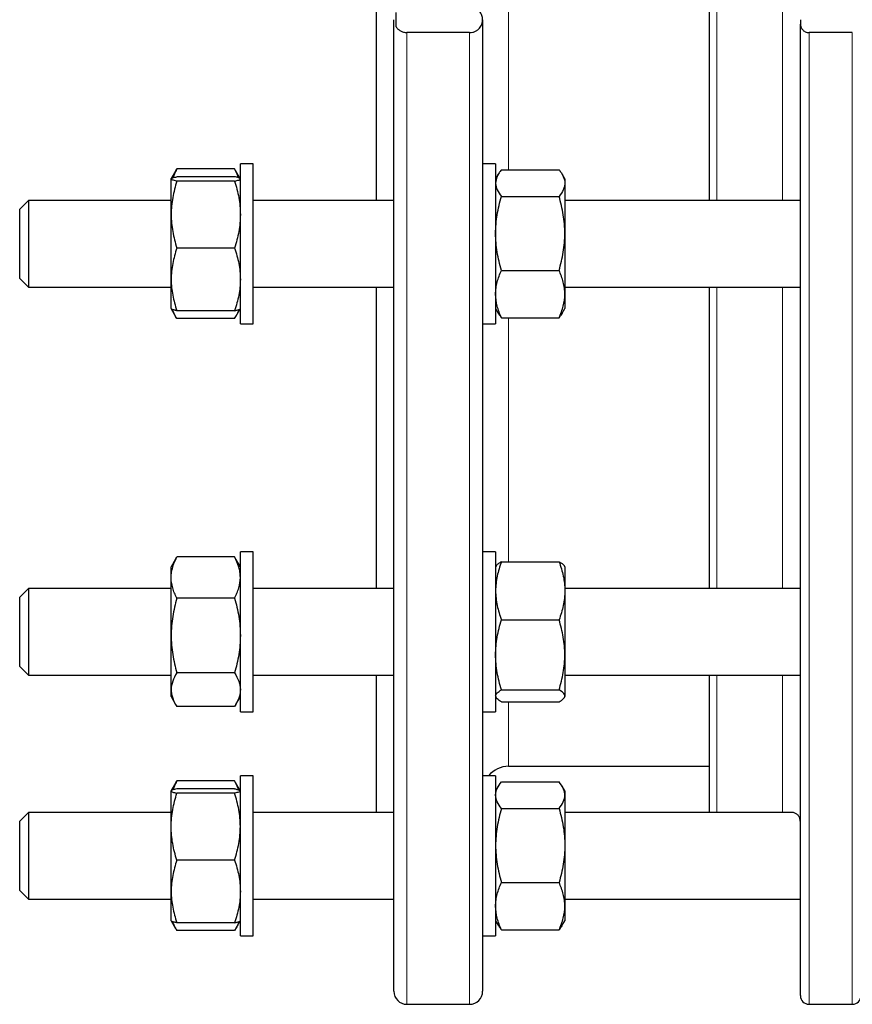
# Model space of a CAD drawing. Header units: millimetres. Extents: x 108 to 1084, y 38 to 949.
# Tile 6 of 9: x 724 to 916, y 480 to 707. Entities that reach past the tile are written whole.
import ezdxf

# ---------------------------------------------------------------- set-up
doc = ezdxf.new("R2010")
doc.units = ezdxf.units.MM

msp = doc.modelspace()

# ---------------------------------------------------------------- linework, layer by layer
at = {"color": 7, "linetype": 'Continuous', "lineweight": 25}
for p, q in [((806.07, 665.24), (806.07, 748.77)), ((883.01, 665.24), (883.01, 748.77)), ((810.57, 705.35), (810.57, 708.66)), ((810.07, 482.51), (810.07, 707.01)), ((830.57, 707.01), (830.57, 482.51)), ((904.01, 707.01), (904.01, 706.01)), ((904.01, 481.51), (904.01, 706.01)), ((827.57, 704.03), (813.07, 704.03)), ((916.01, 704.03), (906.01, 704.03)), ((777.57, 673.74), (774.57, 673.74)), ((774.57, 638.42), (774.57, 673.74)), ((777.57, 638.42), (777.57, 673.74)), ((833.57, 673.74), (830.57, 673.74)), ((833.57, 673.74), (833.57, 636.74)), ((759.61, 672.04), (758.59, 670.28)), ((759.61, 672.03), (759.91, 672.53)), ((773.23, 672.53), (759.91, 672.53)), ((773.53, 672.03), (773.23, 672.53)), ((774.55, 670.28), (773.54, 672.04)), ((834.18, 671.3), (833.57, 670.24)), ((834.91, 672.34), (848.23, 672.34)), ((849.57, 670.24), (848.96, 671.3)), ((758.59, 670.27), (758.57, 670.24)), ((758.57, 670.22), (758.57, 670.24)), ((758.57, 661.98), (758.57, 670.22)), ((773.23, 670.72), (759.91, 670.72)), ((773.23, 669.72), (759.91, 669.72)), ((774.57, 670.24), (774.56, 670.27)), ((849.57, 670.24), (849.57, 669.26)), ((849.57, 669.26), (849.57, 657.63)), ((725.57, 665.24), (723.57, 663.24)), ((758.57, 665.24), (725.57, 665.24)), ((725.57, 665.24), (725.57, 645.24)), ((810.07, 665.24), (777.57, 665.24)), ((834.91, 666.18), (848.23, 666.18)), ((904.01, 665.24), (849.57, 665.24)), ((723.57, 647.24), (723.57, 663.24)), ((758.57, 647.01), (758.57, 661.98)), ((849.57, 657.63), (849.57, 643.61)), ((773.23, 654.24), (759.91, 654.24)), ((834.91, 649.08), (848.23, 649.08)), ((723.57, 647.24), (725.57, 645.24)), ((758.57, 640.24), (758.57, 647.01)), ((725.57, 645.24), (758.57, 645.24)), ((777.57, 645.24), (810.07, 645.24)), ((806.07, 575.59), (806.07, 645.24)), ((849.57, 645.24), (904.01, 645.24)), ((883.01, 575.59), (883.01, 645.24)), ((849.57, 643.61), (849.57, 640.24)), ((758.57, 640.24), (758.59, 640.21)), ((758.59, 640.21), (759.6, 638.45)), ((773.23, 639.77), (759.91, 639.77)), ((773.54, 638.45), (774.55, 640.21)), ((774.55, 640.21), (774.57, 640.24)), ((833.57, 640.24), (834.18, 639.19)), ((848.96, 639.19), (849.57, 640.24)), ((773.23, 637.95), (759.91, 637.95)), ((774.57, 636.74), (774.57, 638.42)), ((777.57, 636.74), (777.57, 638.42)), ((834.91, 638.14), (848.23, 638.14)), ((774.57, 636.74), (777.57, 636.74)), ((830.57, 636.74), (833.57, 636.74)), ((759.62, 582.37), (759.91, 582.88)), ((773.23, 582.88), (759.91, 582.88)), ((773.53, 582.37), (773.23, 582.88)), ((777.57, 584.09), (774.57, 584.09)), ((774.57, 547.09), (774.57, 584.09)), ((777.57, 547.09), (777.57, 584.09)), ((833.57, 584.09), (830.57, 584.09)), ((833.57, 584.09), (833.57, 547.09)), ((759.61, 582.38), (758.57, 580.59)), ((758.57, 578.12), (758.57, 580.59)), ((774.57, 580.59), (773.54, 582.38)), ((833.69, 580.78), (833.57, 580.59)), ((834.91, 581.77), (848.23, 581.77)), ((849.57, 580.59), (849.46, 580.78)), ((849.57, 580.59), (849.57, 575.05)), ((758.57, 564.72), (758.57, 578.12)), ((725.57, 575.59), (723.57, 573.59)), ((758.57, 575.59), (725.57, 575.59)), ((725.57, 575.59), (725.57, 555.59)), ((810.07, 575.59), (777.57, 575.59)), ((903.87, 575.59), (849.57, 575.59)), ((723.57, 557.59), (723.57, 573.59)), ((773.23, 573.37), (759.91, 573.37)), ((849.57, 575.05), (849.57, 560.25)), ((834.91, 568.34), (848.23, 568.34)), ((758.57, 552.18), (758.57, 564.72)), ((849.57, 560.25), (849.57, 550.78)), ((723.57, 557.59), (725.57, 555.59)), ((725.57, 555.59), (758.57, 555.59)), ((773.23, 556.07), (759.91, 556.07)), ((777.57, 555.59), (810.07, 555.59)), ((806.07, 523.82), (806.07, 555.59)), ((849.57, 555.59), (904.01, 555.59)), ((883.01, 523.82), (883.01, 555.59)), ((758.57, 550.59), (758.57, 552.18)), ((758.57, 550.59), (759.61, 548.79)), ((773.54, 548.79), (774.57, 550.59)), ((833.57, 550.59), (833.69, 550.39)), ((834.91, 552.15), (848.23, 552.15)), ((849.46, 550.39), (849.57, 550.59)), ((849.57, 550.78), (849.57, 550.59)), ((773.23, 548.29), (759.91, 548.29)), ((834.91, 549.4), (848.23, 549.4)), ((774.57, 547.09), (777.57, 547.09)), ((830.57, 547.09), (833.57, 547.09)), ((836.57, 534.51), (883.01, 534.51)), ((759.61, 530.62), (758.6, 528.87)), ((759.62, 530.61), (759.91, 531.11)), ((773.23, 531.11), (759.91, 531.11)), ((773.53, 530.61), (773.23, 531.11)), ((774.54, 528.87), (773.54, 530.62)), ((777.57, 532.32), (774.57, 532.32)), ((774.57, 495.32), (774.57, 532.32)), ((777.57, 495.32), (777.57, 532.32)), ((833.57, 532.32), (830.57, 532.32)), ((833.57, 532.32), (833.57, 495.32)), ((834.91, 530.92), (848.23, 530.92)), ((758.59, 528.85), (758.57, 528.82)), ((758.57, 528.8), (758.57, 528.82)), ((758.57, 520.56), (758.57, 528.8)), ((773.23, 529.3), (759.91, 529.3)), ((773.23, 528.3), (759.91, 528.3)), ((774.57, 528.82), (774.55, 528.85)), ((834.18, 529.88), (833.57, 528.82)), ((849.57, 528.82), (848.96, 529.88)), ((849.57, 528.82), (849.57, 527.84)), ((849.57, 527.84), (849.57, 516.21)), ((725.57, 523.82), (723.57, 521.82)), ((758.57, 523.82), (725.57, 523.82)), ((725.57, 523.82), (725.57, 503.82)), ((810.07, 523.82), (777.57, 523.82)), ((834.91, 524.76), (848.23, 524.76)), ((902.17, 523.82), (849.57, 523.82)), ((723.57, 505.82), (723.57, 521.82)), ((758.57, 505.58), (758.57, 520.56)), ((849.57, 516.21), (849.57, 502.19)), ((773.23, 512.82), (759.91, 512.82)), ((834.91, 507.66), (848.23, 507.66)), ((723.57, 505.82), (725.57, 503.82)), ((758.57, 498.82), (758.57, 505.58)), ((725.57, 503.82), (758.57, 503.82)), ((777.57, 503.82), (810.07, 503.82)), ((849.57, 503.82), (904.01, 503.82)), ((849.57, 502.19), (849.57, 498.82)), ((758.57, 498.82), (758.59, 498.79)), ((758.59, 498.79), (759.61, 497.03)), ((773.23, 498.35), (759.91, 498.35)), ((773.54, 497.03), (774.55, 498.79)), ((774.55, 498.79), (774.57, 498.82)), ((833.57, 498.82), (834.18, 497.76)), ((848.96, 497.76), (849.57, 498.82)), ((773.23, 496.53), (759.91, 496.53)), ((834.91, 496.72), (848.23, 496.72)), ((774.57, 495.32), (777.57, 495.32)), ((830.57, 495.32), (833.57, 495.32)), ((813.07, 479.51), (827.57, 479.51)), ((906.01, 479.51), (916.01, 479.51))]:
    msp.add_line(p, q, dxfattribs=at)
at = {"color": 8, "linetype": 'Continuous', "lineweight": 18}
for p, q in [((884.66, 748.77), (884.66, 665.24)), ((899.88, 665.24), (899.88, 748.77)), ((836.57, 742.58), (836.57, 672.34)), ((813.07, 704.03), (813.07, 479.51)), ((827.57, 479.51), (827.57, 704.03)), ((906.01, 704.03), (906.01, 479.51)), ((916.01, 479.51), (916.01, 704.03)), ((884.66, 645.24), (884.66, 575.59)), ((899.88, 575.59), (899.88, 645.24)), ((836.57, 638.14), (836.57, 581.77)), ((884.66, 555.59), (884.66, 523.82)), ((899.88, 523.82), (899.88, 555.59)), ((836.57, 549.4), (836.57, 534.51))]:
    msp.add_line(p, q, dxfattribs=at)
at = {"color": 7, "linetype": 'Continuous', "lineweight": 25}
for centre, radius, start, end in [((836.57, 528.51), 6, 90, 140.5202), ((813.07, 482.51), 3, 180, 270), ((827.57, 482.51), 3, 270, 360), ((906.01, 481.51), 2, 180, 270), ((916.01, 481.51), 2, 270, 0)]:
    msp.add_arc(centre, radius, start, end, dxfattribs=at)
for points, knots in [([(830.57, 707.01), (830.57, 707.34), (830.52, 707.68), (830.34, 708.16), (830.27, 708.32), (830.09, 708.64), (829.99, 708.79), (829.74, 709.07), (829.6, 709.21), (829.29, 709.46), (829.11, 709.58), (828.72, 709.77), (828.5, 709.85), (828.16, 709.93), (828.05, 709.95), (827.81, 709.98), (827.69, 709.99), (827.57, 709.99)], [0, 0, 0, 0, 0.25, 0.25, 0.375, 0.375, 0.5, 0.5, 0.625, 0.625, 0.75, 0.75, 0.875, 0.875, 0.9375, 0.9375, 1, 1, 1, 1]), ([(810.57, 705.35), (810.69, 705.18), (810.83, 705.01), (811.15, 704.7), (811.34, 704.56), (811.66, 704.37), (811.77, 704.32), (812.01, 704.22), (812.13, 704.17), (812.52, 704.07), (812.79, 704.03), (813.07, 704.03)], [0, 0, 0, 0, 0.25, 0.25, 0.5, 0.5, 0.625, 0.625, 0.75, 0.75, 1, 1, 1, 1]), ([(827.57, 704.03), (827.81, 704.03), (828.05, 704.05), (828.5, 704.16), (828.71, 704.24), (829.11, 704.43), (829.28, 704.55), (829.6, 704.8), (829.74, 704.94), (830.11, 705.37), (830.28, 705.68), (830.52, 706.34), (830.57, 706.67), (830.57, 707.01)], [0, 0, 0, 0, 0.125, 0.125, 0.25, 0.25, 0.375, 0.375, 0.5, 0.5, 0.75, 0.75, 1, 1, 1, 1]), ([(904.01, 706.01), (904.01, 705.9), (904.02, 705.79), (904.06, 705.57), (904.09, 705.45), (904.2, 705.13), (904.32, 704.92), (904.56, 704.63), (904.66, 704.54), (904.87, 704.37), (904.99, 704.3), (905.25, 704.17), (905.39, 704.12), (905.69, 704.05), (905.85, 704.03), (906.01, 704.03)], [0, 0, 0, 0, 0.125, 0.125, 0.25, 0.25, 0.5, 0.5, 0.625, 0.625, 0.75, 0.75, 0.875, 0.875, 1, 1, 1, 1]), ([(759.91, 672.53), (759.78, 672.28), (759.52, 671.77), (759.23, 671.09), (759.09, 670.67), (759.04, 670.5)], [0, 0, 0, 0, 0.381898, 0.763903, 1, 1, 1, 1]), ([(773.23, 672.53), (773.36, 672.28), (773.62, 671.77), (773.91, 671.09), (774.05, 670.67), (774.1, 670.5)], [0, 0, 0, 0, 0.381898, 0.763903, 1, 1, 1, 1]), ([(834.91, 672.34), (834.71, 672.09), (834.52, 671.84), (834.19, 671.33), (834.05, 671.07), (833.7, 670.3), (833.57, 669.78), (833.57, 669.26)], [0, 0, 0, 0, 0.25, 0.25, 0.5, 0.5, 1, 1, 1, 1]), ([(848.23, 672.34), (848.43, 672.09), (848.62, 671.84), (848.95, 671.33), (849.1, 671.07), (849.45, 670.3), (849.57, 669.78), (849.57, 669.26)], [0, 0, 0, 0, 0.25, 0.25, 0.5, 0.5, 1, 1, 1, 1]), ([(758.57, 670.22), (758.57, 670.26), (758.6, 670.3), (758.73, 670.39), (758.82, 670.43), (759.17, 670.56), (759.51, 670.64), (759.91, 670.72)], [0, 0, 0, 0, 0.25, 0.25, 0.5, 0.5, 1, 1, 1, 1]), ([(759.91, 669.72), (759.71, 669.76), (759.52, 669.8), (759.19, 669.88), (759.05, 669.92), (758.7, 670.05), (758.57, 670.13), (758.57, 670.22)], [0, 0, 0, 0, 0.25, 0.25, 0.5, 0.5, 1, 1, 1, 1]), ([(759.91, 669.72), (759.5, 668.45), (759.17, 667.18), (758.7, 664.6), (758.57, 663.3), (758.57, 661.98)], [0, 0, 0, 0, 0.5, 0.5, 1, 1, 1, 1]), ([(774.55, 670.27), (774.55, 670.27), (774.54, 670.3), (774.46, 670.36), (774.29, 670.45), (774.01, 670.54), (773.66, 670.63), (773.38, 670.69), (773.23, 670.72)], [0, 0, 0, 0, 0.039319, 0.188352, 0.390253, 0.592174, 0.796078, 1, 1, 1, 1]), ([(773.23, 669.72), (773.43, 669.76), (773.62, 669.8), (773.95, 669.88), (774.1, 669.92), (774.45, 670.05), (774.57, 670.13), (774.57, 670.22)], [0, 0, 0, 0, 0.25, 0.25, 0.5, 0.5, 1, 1, 1, 1]), ([(773.23, 669.72), (773.64, 668.45), (773.98, 667.18), (774.44, 664.6), (774.57, 663.3), (774.57, 661.98)], [0, 0, 0, 0, 0.5, 0.5, 1, 1, 1, 1]), ([(833.57, 669.26), (833.57, 669), (833.6, 668.74), (833.73, 668.21), (833.82, 667.95), (834.17, 667.18), (834.51, 666.68), (834.91, 666.18)], [0, 0, 0, 0, 0.25, 0.25, 0.5, 0.5, 1, 1, 1, 1]), ([(849.57, 669.26), (849.57, 669), (849.54, 668.74), (849.42, 668.21), (849.32, 667.95), (848.97, 667.18), (848.64, 666.68), (848.23, 666.18)], [0, 0, 0, 0, 0.25, 0.25, 0.5, 0.5, 1, 1, 1, 1]), ([(833.57, 657.63), (833.57, 658.35), (833.6, 659.08), (833.73, 660.52), (833.82, 661.24), (834.17, 663.38), (834.5, 664.78), (834.91, 666.18)], [0, 0, 0, 0, 0.25, 0.25, 0.5, 0.5, 1, 1, 1, 1]), ([(849.57, 657.63), (849.57, 658.35), (849.54, 659.08), (849.42, 660.52), (849.33, 661.24), (848.98, 663.38), (848.64, 664.78), (848.23, 666.18)], [0, 0, 0, 0, 0.25, 0.25, 0.5, 0.5, 1, 1, 1, 1]), ([(758.57, 661.98), (758.57, 661.32), (758.6, 660.66), (758.73, 659.36), (758.82, 658.71), (759.17, 656.78), (759.5, 655.51), (759.91, 654.24)], [0, 0, 0, 0, 0.25, 0.25, 0.5, 0.5, 1, 1, 1, 1]), ([(774.57, 661.98), (774.57, 661.32), (774.54, 660.66), (774.42, 659.36), (774.33, 658.71), (773.98, 656.78), (773.64, 655.51), (773.23, 654.24)], [0, 0, 0, 0, 0.25, 0.25, 0.5, 0.5, 1, 1, 1, 1]), ([(834.91, 649.08), (834.5, 650.48), (834.17, 651.88), (833.7, 654.73), (833.57, 656.17), (833.57, 657.63)], [0, 0, 0, 0, 0.5, 0.5, 1, 1, 1, 1]), ([(848.23, 649.08), (848.64, 650.48), (848.98, 651.88), (849.44, 654.73), (849.57, 656.17), (849.57, 657.63)], [0, 0, 0, 0, 0.5, 0.5, 1, 1, 1, 1]), ([(759.91, 654.24), (759.5, 653.06), (759.17, 651.87), (758.7, 649.46), (758.57, 648.24), (758.57, 647.01)], [0, 0, 0, 0, 0.5, 0.5, 1, 1, 1, 1]), ([(773.23, 654.24), (773.64, 653.06), (773.98, 651.87), (774.44, 649.46), (774.57, 648.24), (774.57, 647.01)], [0, 0, 0, 0, 0.5, 0.5, 1, 1, 1, 1]), ([(833.57, 643.61), (833.57, 644.07), (833.6, 644.54), (833.73, 645.46), (833.82, 645.92), (834.17, 647.29), (834.5, 648.18), (834.91, 649.08)], [0, 0, 0, 0, 0.25, 0.25, 0.5, 0.5, 1, 1, 1, 1]), ([(849.57, 643.61), (849.57, 644.07), (849.54, 644.54), (849.42, 645.46), (849.33, 645.92), (848.98, 647.29), (848.64, 648.18), (848.23, 649.08)], [0, 0, 0, 0, 0.25, 0.25, 0.5, 0.5, 1, 1, 1, 1]), ([(758.57, 647.01), (758.57, 646.39), (758.6, 645.77), (758.73, 644.55), (758.82, 643.95), (759.17, 642.14), (759.5, 640.95), (759.91, 639.77)], [0, 0, 0, 0, 0.25, 0.25, 0.5, 0.5, 1, 1, 1, 1]), ([(774.57, 647.01), (774.57, 646.39), (774.54, 645.77), (774.42, 644.55), (774.33, 643.95), (773.98, 642.14), (773.64, 640.95), (773.23, 639.77)], [0, 0, 0, 0, 0.25, 0.25, 0.5, 0.5, 1, 1, 1, 1]), ([(834.91, 638.14), (834.5, 639.04), (834.17, 639.94), (833.7, 641.76), (833.57, 642.68), (833.57, 643.61)], [0, 0, 0, 0, 0.5, 0.5, 1, 1, 1, 1]), ([(848.23, 638.14), (848.64, 639.04), (848.98, 639.94), (849.44, 641.76), (849.57, 642.68), (849.57, 643.61)], [0, 0, 0, 0, 0.5, 0.5, 1, 1, 1, 1]), ([(759.91, 639.77), (759.81, 639.79), (759.61, 639.83), (759.3, 639.9), (759, 639.99), (758.76, 640.08), (758.62, 640.16), (758.6, 640.2), (758.6, 640.22)], [0, 0, 0, 0, 0.142612, 0.285333, 0.490112, 0.69487, 0.902162, 1, 1, 1, 1]), ([(759.91, 637.95), (759.81, 638.11), (759.61, 638.44), (759.3, 639.01), (759.05, 639.54), (758.93, 639.91), (758.89, 640.04)], [0, 0, 0, 0, 0.237609, 0.475398, 0.816585, 1, 1, 1, 1]), ([(773.23, 639.77), (773.33, 639.79), (773.54, 639.83), (773.84, 639.9), (774.14, 639.99), (774.38, 640.08), (774.52, 640.16), (774.54, 640.2), (774.54, 640.22)], [0, 0, 0, 0, 0.142612, 0.285333, 0.490112, 0.69487, 0.902162, 1, 1, 1, 1]), ([(773.23, 637.95), (773.33, 638.11), (773.54, 638.44), (773.84, 639.01), (774.1, 639.54), (774.21, 639.91), (774.25, 640.04)], [0, 0, 0, 0, 0.237609, 0.475398, 0.816585, 1, 1, 1, 1]), ([(834.18, 639.19), (834.28, 639.03), (834.49, 638.67), (834.77, 638.33), (834.91, 638.14)], [0, 0, 0, 0, 0.467604, 1, 1, 1, 1]), ([(848.96, 639.19), (848.86, 639.03), (848.65, 638.67), (848.38, 638.33), (848.23, 638.14)], [0, 0, 0, 0, 0.467604, 1, 1, 1, 1]), ([(758.57, 578.12), (758.57, 578.52), (758.6, 578.93), (758.73, 579.74), (758.82, 580.14), (759.17, 581.33), (759.51, 582.11), (759.91, 582.88)], [0, 0, 0, 0, 0.25, 0.25, 0.5, 0.5, 1, 1, 1, 1]), ([(774.57, 578.12), (774.57, 578.52), (774.54, 578.93), (774.42, 579.74), (774.32, 580.14), (773.97, 581.33), (773.64, 582.11), (773.23, 582.88)], [0, 0, 0, 0, 0.25, 0.25, 0.5, 0.5, 1, 1, 1, 1]), ([(834.91, 581.77), (834.71, 581.23), (834.52, 580.67), (834.19, 579.56), (834.05, 579), (833.7, 577.32), (833.57, 576.19), (833.57, 575.05)], [0, 0, 0, 0, 0.25, 0.25, 0.5, 0.5, 1, 1, 1, 1]), ([(834.91, 581.77), (834.78, 581.7), (834.52, 581.55), (834.2, 581.32), (833.93, 581.1), (833.76, 580.91), (833.71, 580.81), (833.69, 580.78)], [0, 0, 0, 0, 0.227781, 0.455626, 0.683352, 0.915379, 1, 1, 1, 1]), ([(848.23, 581.77), (848.43, 581.23), (848.62, 580.67), (848.95, 579.56), (849.1, 579), (849.45, 577.32), (849.57, 576.19), (849.57, 575.05)], [0, 0, 0, 0, 0.25, 0.25, 0.5, 0.5, 1, 1, 1, 1]), ([(848.23, 581.77), (848.36, 581.7), (848.62, 581.55), (848.95, 581.32), (849.21, 581.1), (849.38, 580.91), (849.44, 580.81), (849.45, 580.78)], [0, 0, 0, 0, 0.227781, 0.455626, 0.683352, 0.915379, 1, 1, 1, 1]), ([(759.91, 573.37), (759.71, 573.75), (759.52, 574.14), (759.19, 574.93), (759.05, 575.33), (758.7, 576.52), (758.57, 577.32), (758.57, 578.12)], [0, 0, 0, 0, 0.25, 0.25, 0.5, 0.5, 1, 1, 1, 1]), ([(773.23, 573.37), (773.43, 573.75), (773.62, 574.14), (773.95, 574.93), (774.1, 575.33), (774.45, 576.52), (774.57, 577.32), (774.57, 578.12)], [0, 0, 0, 0, 0.25, 0.25, 0.5, 0.5, 1, 1, 1, 1]), ([(904.01, 575.47), (904, 575.51), (903.98, 575.58), (903.9, 575.58), (903.87, 575.58)], [0, 0, 0, 0, 0.59508, 1, 1, 1, 1]), ([(759.91, 573.37), (759.5, 571.95), (759.17, 570.53), (758.7, 567.65), (758.57, 566.19), (758.57, 564.72)], [0, 0, 0, 0, 0.5, 0.5, 1, 1, 1, 1]), ([(773.23, 573.37), (773.64, 571.95), (773.98, 570.53), (774.44, 567.65), (774.57, 566.19), (774.57, 564.72)], [0, 0, 0, 0, 0.5, 0.5, 1, 1, 1, 1]), ([(833.57, 575.05), (833.57, 574.49), (833.6, 573.92), (833.73, 572.77), (833.82, 572.21), (834.17, 570.52), (834.51, 569.42), (834.91, 568.34)], [0, 0, 0, 0, 0.25, 0.25, 0.5, 0.5, 1, 1, 1, 1]), ([(849.57, 575.05), (849.57, 574.49), (849.54, 573.92), (849.42, 572.77), (849.32, 572.21), (848.97, 570.52), (848.64, 569.42), (848.23, 568.34)], [0, 0, 0, 0, 0.25, 0.25, 0.5, 0.5, 1, 1, 1, 1]), ([(833.57, 560.25), (833.57, 560.93), (833.6, 561.62), (833.73, 562.99), (833.82, 563.66), (834.17, 565.69), (834.5, 567.02), (834.91, 568.34)], [0, 0, 0, 0, 0.25, 0.25, 0.5, 0.5, 1, 1, 1, 1]), ([(849.57, 560.25), (849.57, 560.93), (849.54, 561.62), (849.42, 562.99), (849.33, 563.66), (848.98, 565.69), (848.64, 567.02), (848.23, 568.34)], [0, 0, 0, 0, 0.25, 0.25, 0.5, 0.5, 1, 1, 1, 1]), ([(758.57, 564.72), (758.57, 563.99), (758.6, 563.25), (758.73, 561.79), (758.82, 561.07), (759.17, 558.91), (759.5, 557.49), (759.91, 556.07)], [0, 0, 0, 0, 0.25, 0.25, 0.5, 0.5, 1, 1, 1, 1]), ([(774.57, 564.72), (774.57, 563.99), (774.54, 563.25), (774.42, 561.79), (774.33, 561.07), (773.98, 558.91), (773.64, 557.49), (773.23, 556.07)], [0, 0, 0, 0, 0.25, 0.25, 0.5, 0.5, 1, 1, 1, 1]), ([(834.91, 552.15), (834.5, 553.48), (834.17, 554.81), (833.7, 557.51), (833.57, 558.87), (833.57, 560.25)], [0, 0, 0, 0, 0.5, 0.5, 1, 1, 1, 1]), ([(848.23, 552.15), (848.64, 553.48), (848.98, 554.81), (849.44, 557.51), (849.57, 558.87), (849.57, 560.25)], [0, 0, 0, 0, 0.5, 0.5, 1, 1, 1, 1]), ([(759.91, 556.07), (759.5, 555.44), (759.17, 554.8), (758.7, 553.5), (758.57, 552.85), (758.57, 552.18)], [0, 0, 0, 0, 0.5, 0.5, 1, 1, 1, 1]), ([(773.23, 556.07), (773.64, 555.44), (773.98, 554.8), (774.44, 553.5), (774.57, 552.85), (774.57, 552.18)], [0, 0, 0, 0, 0.5, 0.5, 1, 1, 1, 1]), ([(758.57, 552.18), (758.57, 551.85), (758.6, 551.52), (758.73, 550.87), (758.82, 550.54), (759.17, 549.57), (759.5, 548.93), (759.91, 548.29)], [0, 0, 0, 0, 0.25, 0.25, 0.5, 0.5, 1, 1, 1, 1]), ([(774.57, 552.18), (774.57, 551.85), (774.54, 551.52), (774.42, 550.87), (774.33, 550.54), (773.98, 549.57), (773.64, 548.93), (773.23, 548.29)], [0, 0, 0, 0, 0.25, 0.25, 0.5, 0.5, 1, 1, 1, 1]), ([(833.57, 550.78), (833.57, 550.89), (833.6, 551.01), (833.73, 551.24), (833.82, 551.36), (834.17, 551.7), (834.5, 551.93), (834.91, 552.15)], [0, 0, 0, 0, 0.25, 0.25, 0.5, 0.5, 1, 1, 1, 1]), ([(834.91, 549.4), (834.5, 549.62), (834.17, 549.85), (833.7, 550.31), (833.57, 550.54), (833.57, 550.78)], [0, 0, 0, 0, 0.5, 0.5, 1, 1, 1, 1]), ([(849.57, 550.78), (849.57, 550.89), (849.54, 551.01), (849.42, 551.24), (849.33, 551.36), (848.98, 551.7), (848.64, 551.93), (848.23, 552.15)], [0, 0, 0, 0, 0.25, 0.25, 0.5, 0.5, 1, 1, 1, 1]), ([(848.23, 549.4), (848.64, 549.62), (848.98, 549.85), (849.44, 550.31), (849.57, 550.54), (849.57, 550.78)], [0, 0, 0, 0, 0.5, 0.5, 1, 1, 1, 1]), ([(759.91, 531.11), (759.78, 530.86), (759.52, 530.35), (759.23, 529.67), (759.09, 529.24), (759.04, 529.08)], [0, 0, 0, 0, 0.38201, 0.764129, 1, 1, 1, 1]), ([(773.23, 531.11), (773.36, 530.86), (773.62, 530.35), (773.91, 529.67), (774.05, 529.24), (774.1, 529.08)], [0, 0, 0, 0, 0.38201, 0.764129, 1, 1, 1, 1]), ([(833.57, 527.84), (833.57, 528.1), (833.6, 528.36), (833.73, 528.88), (833.82, 529.14), (834.17, 529.91), (834.5, 530.42), (834.91, 530.92)], [0, 0, 0, 0, 0.25, 0.25, 0.5, 0.5, 1, 1, 1, 1]), ([(849.57, 527.84), (849.57, 528.1), (849.54, 528.36), (849.42, 528.88), (849.33, 529.14), (848.98, 529.91), (848.64, 530.42), (848.23, 530.92)], [0, 0, 0, 0, 0.25, 0.25, 0.5, 0.5, 1, 1, 1, 1]), ([(759.91, 529.3), (759.5, 529.21), (759.17, 529.13), (758.7, 528.97), (758.57, 528.88), (758.57, 528.8)], [0, 0, 0, 0, 0.5, 0.5, 1, 1, 1, 1]), ([(758.57, 528.8), (758.57, 528.75), (758.6, 528.71), (758.73, 528.63), (758.82, 528.59), (759.17, 528.46), (759.5, 528.38), (759.91, 528.3)], [0, 0, 0, 0, 0.25, 0.25, 0.5, 0.5, 1, 1, 1, 1]), ([(758.57, 520.56), (758.57, 521.21), (758.6, 521.87), (758.73, 523.19), (758.82, 523.84), (759.17, 525.78), (759.51, 527.05), (759.91, 528.3)], [0, 0, 0, 0, 0.25, 0.25, 0.5, 0.5, 1, 1, 1, 1]), ([(773.23, 529.3), (773.36, 529.27), (773.62, 529.22), (773.95, 529.13), (774.22, 529.05), (774.41, 528.97), (774.53, 528.9), (774.54, 528.86), (774.55, 528.85)], [0, 0, 0, 0, 0.183182, 0.366417, 0.549556, 0.736153, 0.922869, 1, 1, 1, 1]), ([(774.57, 528.8), (774.57, 528.75), (774.54, 528.71), (774.42, 528.63), (774.33, 528.59), (773.98, 528.46), (773.64, 528.38), (773.23, 528.3)], [0, 0, 0, 0, 0.25, 0.25, 0.5, 0.5, 1, 1, 1, 1]), ([(774.57, 520.56), (774.57, 521.21), (774.54, 521.87), (774.42, 523.19), (774.32, 523.84), (773.97, 525.78), (773.64, 527.05), (773.23, 528.3)], [0, 0, 0, 0, 0.25, 0.25, 0.5, 0.5, 1, 1, 1, 1]), ([(834.91, 524.76), (834.5, 525.26), (834.17, 525.77), (833.7, 526.79), (833.57, 527.31), (833.57, 527.84)], [0, 0, 0, 0, 0.5, 0.5, 1, 1, 1, 1]), ([(848.23, 524.76), (848.64, 525.26), (848.98, 525.77), (849.44, 526.79), (849.57, 527.31), (849.57, 527.84)], [0, 0, 0, 0, 0.5, 0.5, 1, 1, 1, 1]), ([(834.91, 524.76), (834.71, 524.06), (834.52, 523.36), (834.19, 521.94), (834.05, 521.23), (833.7, 519.09), (833.57, 517.65), (833.57, 516.21)], [0, 0, 0, 0, 0.25, 0.25, 0.5, 0.5, 1, 1, 1, 1]), ([(848.23, 524.76), (848.43, 524.06), (848.62, 523.36), (848.95, 521.94), (849.1, 521.23), (849.45, 519.09), (849.57, 517.65), (849.57, 516.21)], [0, 0, 0, 0, 0.25, 0.25, 0.5, 0.5, 1, 1, 1, 1]), ([(904.01, 521.63), (904, 521.82), (903.98, 522.13), (903.87, 522.5), (903.73, 522.8), (903.56, 523.07), (903.34, 523.32), (903.06, 523.54), (902.74, 523.71), (902.42, 523.81), (902.25, 523.81), (902.17, 523.81)], [0, 0, 0, 0, 0.128144, 0.220119, 0.312117, 0.406653, 0.501206, 0.632352, 0.763524, 0.898401, 1, 1, 1, 1]), ([(759.91, 512.82), (759.71, 513.45), (759.52, 514.09), (759.19, 515.37), (759.05, 516.02), (758.7, 517.95), (758.57, 519.25), (758.57, 520.56)], [0, 0, 0, 0, 0.25, 0.25, 0.5, 0.5, 1, 1, 1, 1]), ([(773.23, 512.82), (773.43, 513.45), (773.62, 514.09), (773.95, 515.37), (774.1, 516.02), (774.45, 517.95), (774.57, 519.25), (774.57, 520.56)], [0, 0, 0, 0, 0.25, 0.25, 0.5, 0.5, 1, 1, 1, 1]), ([(833.57, 516.21), (833.57, 515.48), (833.6, 514.76), (833.73, 513.3), (833.82, 512.58), (834.17, 510.44), (834.51, 509.04), (834.91, 507.66)], [0, 0, 0, 0, 0.25, 0.25, 0.5, 0.5, 1, 1, 1, 1]), ([(849.57, 516.21), (849.57, 515.48), (849.54, 514.76), (849.42, 513.3), (849.32, 512.58), (848.97, 510.44), (848.64, 509.04), (848.23, 507.66)], [0, 0, 0, 0, 0.25, 0.25, 0.5, 0.5, 1, 1, 1, 1]), ([(759.91, 512.82), (759.5, 511.64), (759.17, 510.45), (758.7, 508.04), (758.57, 506.82), (758.57, 505.58)], [0, 0, 0, 0, 0.5, 0.5, 1, 1, 1, 1]), ([(773.23, 512.82), (773.64, 511.64), (773.98, 510.45), (774.44, 508.04), (774.57, 506.82), (774.57, 505.58)], [0, 0, 0, 0, 0.5, 0.5, 1, 1, 1, 1]), ([(833.57, 502.19), (833.57, 502.65), (833.6, 503.12), (833.73, 504.04), (833.82, 504.5), (834.17, 505.86), (834.5, 506.76), (834.91, 507.66)], [0, 0, 0, 0, 0.25, 0.25, 0.5, 0.5, 1, 1, 1, 1]), ([(849.57, 502.19), (849.57, 502.65), (849.54, 503.12), (849.42, 504.04), (849.33, 504.5), (848.98, 505.86), (848.64, 506.76), (848.23, 507.66)], [0, 0, 0, 0, 0.25, 0.25, 0.5, 0.5, 1, 1, 1, 1]), ([(758.57, 505.58), (758.57, 504.97), (758.6, 504.35), (758.73, 503.13), (758.82, 502.53), (759.17, 500.72), (759.5, 499.53), (759.91, 498.35)], [0, 0, 0, 0, 0.25, 0.25, 0.5, 0.5, 1, 1, 1, 1]), ([(774.57, 505.58), (774.57, 504.97), (774.54, 504.35), (774.42, 503.13), (774.33, 502.53), (773.98, 500.72), (773.64, 499.53), (773.23, 498.35)], [0, 0, 0, 0, 0.25, 0.25, 0.5, 0.5, 1, 1, 1, 1]), ([(834.91, 496.72), (834.5, 497.62), (834.17, 498.52), (833.7, 500.34), (833.57, 501.26), (833.57, 502.19)], [0, 0, 0, 0, 0.5, 0.5, 1, 1, 1, 1]), ([(848.23, 496.72), (848.64, 497.62), (848.98, 498.52), (849.44, 500.34), (849.57, 501.26), (849.57, 502.19)], [0, 0, 0, 0, 0.5, 0.5, 1, 1, 1, 1]), ([(759.91, 498.35), (759.78, 498.37), (759.52, 498.43), (759.2, 498.51), (758.92, 498.59), (758.73, 498.68), (758.62, 498.74), (758.6, 498.78), (758.6, 498.8)], [0, 0, 0, 0, 0.183182, 0.366417, 0.549556, 0.736153, 0.922869, 1, 1, 1, 1]), ([(758.88, 498.61), (758.91, 498.52), (759.04, 498.12), (759.37, 497.42), (759.73, 496.83), (759.91, 496.53)], [0, 0, 0, 0, 0.132809, 0.566363, 1, 1, 1, 1]), ([(773.23, 498.35), (773.36, 498.37), (773.62, 498.43), (773.95, 498.51), (774.22, 498.59), (774.41, 498.68), (774.53, 498.74), (774.54, 498.78), (774.55, 498.8)], [0, 0, 0, 0, 0.183182, 0.366417, 0.549556, 0.736153, 0.922869, 1, 1, 1, 1]), ([(774.26, 498.61), (774.23, 498.52), (774.1, 498.12), (773.77, 497.42), (773.41, 496.83), (773.23, 496.53)], [0, 0, 0, 0, 0.132809, 0.566363, 1, 1, 1, 1]), ([(834.19, 497.77), (834.26, 497.66), (834.45, 497.3), (834.72, 496.96), (834.91, 496.72)], [0, 0, 0, 0, 0.319957, 1, 1, 1, 1]), ([(848.95, 497.77), (848.89, 497.66), (848.69, 497.3), (848.42, 496.96), (848.23, 496.72)], [0, 0, 0, 0, 0.319957, 1, 1, 1, 1])]:
    msp.add_open_spline(points, degree=3, knots=knots, dxfattribs=at)

doc.saveas('drawing.dxf')
